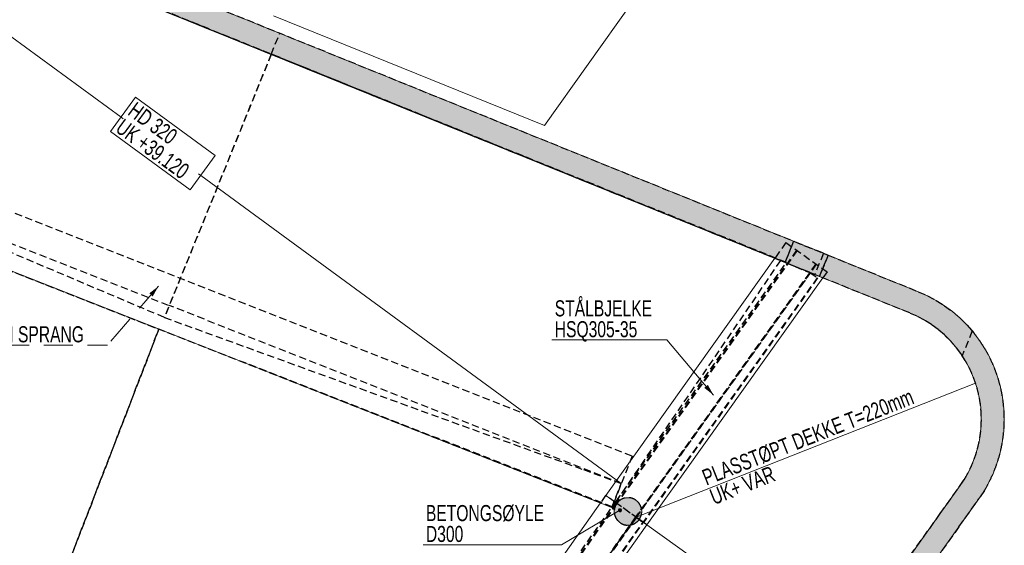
# Model space of a CAD drawing. Header units: millimetres. Extents: x 58962 to 143062, y 63981 to 123381.
# Tile 9 of 13: x 93192 to 114651, y 98493 to 109956. Entities that reach past the tile are written whole.
import ezdxf

# ---------------------------------------------------------------- set-up
doc = ezdxf.new("R2010")
doc.units = ezdxf.units.MM
doc.header["$LTSCALE"] = 100
for name, pattern in [('DASHEDX2', [9.525, 6.35, -3.175]), ('HIDDEN', [2.38125, 1.5875, -0.79375]), ('XKITLINE00', [0])]:
    doc.linetypes.add(name, pattern=pattern)
for name, color, linetype, lineweight in [('GraphicObject', 6, 'Continuous', 0), ('Part', 2, 'Continuous', 0), ('Part_Hidden', 7, 'Continuous', 0), ('PartMark', 3, 'Continuous', 0), ('Text', 3, 'Continuous', 0)]:
    doc.layers.add(name, color=color, linetype=linetype, lineweight=lineweight)
doc.styles.add('ARIAL_NARROW', font='ARIALN.TTF')

msp = doc.modelspace()

# ---------------------------------------------------------------- hatches: boundary and pattern name
at = {"layer": 'Part'}
for points in [[(80645, 117043), (110812, 104820), (110624, 104356), (80562, 116537)], [(114635, 101554), (114650, 101338), (114649, 101122), (114632, 100906), (114600, 100692), (114553, 100481), (114490, 100274), (114413, 100071), (114321, 99875), (114216, 99686), (114097, 99506), (113662, 98894), (113255, 99184), (113689, 99795), (113788, 99946), (113876, 100103), (113953, 100267), (114017, 100435), (114069, 100608), (114109, 100784), (114135, 100962), (114149, 101142), (114150, 101322), (114138, 101502), (114113, 101681), (114075, 101857), (114024, 102030), (113961, 102200), (113886, 102364), (113800, 102522), (113702, 102673), (113593, 102817), (113475, 102953), (113347, 103080), (113210, 103198), (113065, 103305), (112913, 103402), (112754, 103487), (112589, 103561), (110624, 104356), (110812, 104820), (112777, 104024), (112974, 103936), (113165, 103833), (113348, 103718), (113522, 103589), (113686, 103448), (113840, 103295), (113982, 103132), (114112, 102959), (114229, 102777), (114333, 102588), (114423, 102391), (114499, 102188), (114559, 101980), (114605, 101769)], [(106744, 99284), (106749, 99226), (106742, 99167), (106724, 99111), (106695, 99060), (106656, 99015), (106610, 98979), (106558, 98953), (106501, 98937), (106442, 98932), (106384, 98939), (106328, 98958), (106277, 98986), (106232, 99025), (106196, 99071), (106169, 99123), (106153, 99180), (106149, 99239), (106156, 99297), (106174, 99353), (106203, 99404), (106241, 99449), (106288, 99485), (106340, 99512), (106397, 99528), (106455, 99532), (106514, 99525), (106570, 99507), (106621, 99478), (106666, 99440), (106702, 99393), (106729, 99341)], [(113255, 99185), (113662, 98894), (106228, 88501), (105821, 88792)]]:
    msp.add_hatch(color=253, dxfattribs=at).paths.add_polyline_path(points, flags=17)
at = {"layer": 'PartMark'}
for points in [[(96217, 104144), (96091, 103922), (96016, 103988)], [(108313, 101769), (108113, 101927), (108190, 101992)], [(106249, 99301), (106250, 99301), (106250, 99301), (106251, 99301), (106252, 99301), (106253, 99301), (106253, 99301), (106254, 99301), (106255, 99301), (106256, 99301), (106256, 99301), (106257, 99301), (106258, 99301), (106258, 99301), (106259, 99301), (106260, 99302), (106261, 99302), (106261, 99302), (106262, 99302), (106263, 99302), (106263, 99302), (106264, 99302), (106265, 99302), (106265, 99302), (106266, 99302), (106267, 99302), (106268, 99302), (106268, 99301), (106269, 99301), (106270, 99301), (106270, 99301), (106271, 99301), (106272, 99301), (106272, 99301), (106273, 99301), (106273, 99301), (106274, 99301), (106275, 99301), (106275, 99301), (106276, 99301), (106277, 99301), (106277, 99301), (106278, 99301), (106278, 99301), (106279, 99301), (106280, 99300), (106280, 99300), (106281, 99300), (106281, 99300), (106282, 99300), (106283, 99300), (106283, 99300), (106284, 99300), (106284, 99300), (106285, 99300), (106285, 99299), (106286, 99299), (106287, 99299), (106287, 99299), (106288, 99299), (106288, 99299), (106289, 99299), (106289, 99298), (106290, 99298), (106290, 99298), (106291, 99298), (106291, 99298), (106292, 99298), (106292, 99297), (106293, 99297), (106293, 99297), (106294, 99297), (106294, 99297), (106295, 99297), (106295, 99296), (106296, 99296), (106296, 99296), (106297, 99296), (106297, 99296), (106298, 99295), (106298, 99295), (106299, 99295), (106299, 99295), (106299, 99295), (106300, 99294), (106300, 99294), (106301, 99294), (106301, 99294), (106302, 99293), (106302, 99293), (106302, 99293), (106303, 99293), (106303, 99292), (106304, 99292), (106304, 99292), (106304, 99292), (106305, 99291), (106305, 99291), (106305, 99291), (106306, 99290), (106306, 99290), (106306, 99290), (106307, 99290), (106307, 99289), (106307, 99289), (106308, 99289), (106308, 99288), (106308, 99288), (106309, 99288), (106309, 99288), (106309, 99287), (106310, 99287), (106310, 99287), (106310, 99286), (106311, 99286), (106311, 99286), (106311, 99285), (106311, 99285), (106312, 99285), (106312, 99284), (106312, 99284), (106312, 99284), (106313, 99283), (106313, 99283), (106313, 99283), (106313, 99282), (106314, 99282), (106314, 99281), (106314, 99281), (106314, 99281), (106314, 99280), (106315, 99280), (106315, 99280), (106315, 99279), (106315, 99279), (106315, 99278), (106316, 99278), (106316, 99278), (106316, 99277), (106316, 99277), (106316, 99276), (106316, 99276), (106316, 99276), (106317, 99275), (106317, 99275), (106317, 99274), (106317, 99274), (106317, 99273), (106317, 99273), (106317, 99273), (106317, 99272), (106317, 99272), (106318, 99271), (106318, 99271), (106318, 99270), (106318, 99270), (106318, 99270), (106318, 99269), (106318, 99269), (106318, 99268), (106318, 99268), (106318, 99267), (106318, 99267), (106318, 99266), (106318, 99266), (106318, 99265), (106318, 99265), (106318, 99264), (106318, 99264), (106318, 99263), (106318, 99263), (106318, 99263), (106318, 99262), (106318, 99262), (106318, 99261), (106318, 99261), (106318, 99260), (106318, 99260), (106318, 99259), (106318, 99259), (106318, 99258), (106318, 99258), (106318, 99257), (106318, 99256), (106318, 99256), (106318, 99255), (106317, 99255), (106317, 99254), (106317, 99254), (106317, 99253), (106317, 99253), (106317, 99252), (106317, 99252), (106317, 99251), (106317, 99251), (106316, 99250), (106316, 99250), (106316, 99249), (106316, 99249), (106316, 99248), (106316, 99247), (106315, 99247), (106315, 99246), (106315, 99246), (106315, 99245), (106315, 99245), (106315, 99244), (106314, 99243), (106314, 99243), (106314, 99242), (106314, 99242), (106313, 99241), (106313, 99241), (106313, 99240), (106313, 99239), (106313, 99239), (106312, 99238), (106312, 99238), (106312, 99237), (106312, 99237), (106311, 99236), (106311, 99235), (106311, 99235), (106310, 99234), (106310, 99234), (106310, 99233), (106310, 99232), (106309, 99232), (106309, 99231), (106309, 99231), (106308, 99230), (106308, 99229), (106308, 99229), (106307, 99228), (106307, 99228), (106307, 99227), (106306, 99226), (106306, 99226), (106306, 99225), (106305, 99225), (106305, 99224), (106304, 99223), (106304, 99223), (106304, 99222), (106303, 99221), (106303, 99221), (106303, 99220), (106302, 99220), (106302, 99219), (106301, 99218), (106301, 99218), (106301, 99217), (106300, 99216), (106300, 99216), (106299, 99215), (106299, 99215), (106298, 99214), (106297, 99214), (106297, 99214), (106296, 99214), (106295, 99214), (106294, 99214), (106293, 99214), (106293, 99214), (106292, 99214), (106291, 99214), (106291, 99214), (106290, 99214), (106289, 99214), (106288, 99214), (106288, 99214), (106287, 99214), (106286, 99214), (106286, 99214), (106285, 99214), (106284, 99214), (106283, 99214), (106283, 99214), (106282, 99214), (106281, 99214), (106281, 99214), (106280, 99214), (106279, 99214), (106279, 99214), (106278, 99214), (106277, 99214), (106277, 99214), (106276, 99214), (106275, 99214), (106275, 99214), (106274, 99214), (106273, 99214), (106273, 99214), (106272, 99214), (106271, 99214), (106271, 99214), (106270, 99214), (106270, 99214), (106269, 99215), (106268, 99215), (106268, 99215), (106267, 99215), (106267, 99215), (106266, 99215), (106265, 99215), (106265, 99215), (106264, 99215), (106264, 99215), (106263, 99216), (106262, 99216), (106262, 99216), (106261, 99216), (106261, 99216), (106260, 99216), (106260, 99216), (106259, 99216), (106259, 99217), (106258, 99217), (106258, 99217), (106257, 99217), (106256, 99217), (106256, 99217), (106255, 99217), (106255, 99218), (106254, 99218), (106254, 99218), (106253, 99218), (106253, 99218), (106252, 99219), (106252, 99219), (106251, 99219), (106251, 99219), (106251, 99219), (106250, 99219), (106250, 99220), (106249, 99220), (106249, 99220), (106248, 99220), (106248, 99221), (106247, 99221), (106247, 99221), (106247, 99221), (106246, 99221), (106246, 99222), (106245, 99222), (106245, 99222), (106244, 99222), (106244, 99223), (106244, 99223), (106243, 99223), (106243, 99223), (106243, 99224), (106242, 99224), (106242, 99224), (106241, 99225), (106241, 99225), (106241, 99225), (106240, 99225), (106240, 99226), (106240, 99226), (106239, 99226), (106239, 99227), (106239, 99227), (106238, 99227), (106238, 99227), (106238, 99228), (106237, 99228), (106237, 99228), (106237, 99229), (106237, 99229), (106236, 99229), (106236, 99230), (106236, 99230), (106235, 99230), (106235, 99231), (106235, 99231), (106235, 99231), (106234, 99232), (106234, 99232), (106234, 99232), (106234, 99233), (106233, 99233), (106233, 99233), (106233, 99234), (106233, 99234), (106233, 99235), (106232, 99235), (106232, 99235), (106232, 99236), (106232, 99236), (106232, 99236), (106231, 99237), (106231, 99237), (106231, 99238), (106231, 99238), (106231, 99238), (106231, 99239), (106230, 99239), (106230, 99240), (106230, 99240), (106230, 99241), (106230, 99241), (106230, 99241), (106230, 99242), (106230, 99242), (106230, 99243), (106229, 99243), (106229, 99244), (106229, 99244), (106229, 99244), (106229, 99245), (106229, 99245), (106229, 99246), (106229, 99246), (106229, 99247), (106229, 99247), (106229, 99248), (106229, 99248), (106229, 99248), (106229, 99249), (106229, 99249), (106229, 99250), (106229, 99250), (106229, 99251), (106229, 99251), (106229, 99252), (106229, 99252), (106229, 99253), (106229, 99253), (106229, 99254), (106229, 99254), (106229, 99255), (106229, 99255), (106229, 99256), (106229, 99256), (106229, 99257), (106229, 99257), (106229, 99258), (106229, 99258), (106229, 99259), (106229, 99259), (106229, 99260), (106229, 99260), (106229, 99261), (106230, 99261), (106230, 99262), (106230, 99262), (106230, 99263), (106230, 99264), (106230, 99264), (106230, 99265), (106230, 99265), (106231, 99266), (106231, 99266), (106231, 99267), (106231, 99267), (106231, 99268), (106231, 99268), (106232, 99269), (106232, 99270), (106232, 99270), (106232, 99271), (106232, 99271), (106232, 99272), (106233, 99272), (106233, 99273), (106233, 99273), (106233, 99274), (106234, 99275), (106234, 99275), (106234, 99276), (106234, 99276), (106235, 99277), (106235, 99278), (106235, 99278), (106235, 99279), (106236, 99279), (106236, 99280), (106236, 99280), (106236, 99281), (106237, 99282), (106237, 99282), (106237, 99283), (106238, 99283), (106238, 99284), (106238, 99285), (106239, 99285), (106239, 99286), (106239, 99286), (106239, 99287), (106240, 99288), (106240, 99288), (106241, 99289), (106241, 99290), (106241, 99290), (106242, 99291), (106242, 99291), (106242, 99292), (106243, 99293), (106243, 99293), (106243, 99294), (106244, 99294), (106244, 99295), (106245, 99296), (106245, 99296), (106245, 99297), (106246, 99298), (106246, 99298), (106247, 99299), (106247, 99299), (106248, 99300), (106248, 99301)]]:
    msp.add_hatch(color=7, dxfattribs=at).paths.add_polyline_path(points, flags=17)

# ---------------------------------------------------------------- linework, layer by layer
at = {"layer": 'GraphicObject', "color": 3, "linetype": 'Continuous', "lineweight": 0}
for p, q in [((87162, 113863), (95400, 107830)), ((95400, 107830), (95400, 107830)), ((95400, 107830), (95448, 107794)), ((97087, 106594), (97136, 106558)), ((97136, 106558), (97136, 106558)), ((97136, 106558), (106304, 99844)), ((106626, 99110), (114024, 102030)), ((106860, 98941), (110976, 95998))]:
    msp.add_line(p, q, dxfattribs=at)
at = {"layer": 'Part', "color": 7, "linetype": 'XKITLINE00', "lineweight": 0}
for p, q in [((110815, 104818), (80645, 117043)), ((81038, 116344), (110624, 104356)), ((106536, 110324), (104633, 107646)), ((104633, 107646), (98722, 110042)), ((106098, 99320), (85863, 107289)), ((105849, 99418), (86101, 107193)), ((110060, 105124), (110709, 104861)), ((109647, 104752), (105963, 99578)), ((110709, 104861), (110709, 104861)), ((110812, 104820), (112777, 104024)), ((110692, 104524), (110692, 104524)), ((110695, 104328), (106859, 98940)), ((110521, 104398), (110521, 104397)), ((112589, 103561), (110624, 104356)), ((112777, 104024), (112974, 103936)), ((112974, 103936), (113165, 103833)), ((113165, 103833), (113348, 103718)), ((113348, 103718), (113522, 103589)), ((112754, 103487), (112589, 103561)), ((112913, 103402), (112754, 103487)), ((113522, 103589), (113686, 103448)), ((113686, 103448), (113840, 103295)), ((113065, 103305), (112913, 103402)), ((113210, 103198), (113065, 103305)), ((113840, 103295), (113982, 103132)), ((113347, 103080), (113210, 103198)), ((113475, 102953), (113347, 103080)), ((113982, 103132), (114112, 102959)), ((113593, 102817), (113475, 102953)), ((113702, 102673), (113593, 102817)), ((114112, 102959), (114229, 102777)), ((113800, 102522), (113702, 102673)), ((114229, 102777), (114333, 102588)), ((114333, 102588), (114423, 102391)), ((113886, 102364), (113800, 102522)), ((113961, 102200), (113886, 102364)), ((114423, 102391), (114499, 102188)), ((114024, 102030), (113961, 102200)), ((114499, 102188), (114559, 101980)), ((114075, 101857), (114024, 102030)), ((114559, 101980), (114605, 101769)), ((114113, 101681), (114075, 101857)), ((114605, 101769), (114635, 101554)), ((114138, 101502), (114113, 101681)), ((114635, 101554), (114650, 101338)), ((114150, 101322), (114138, 101502)), ((114149, 101142), (114150, 101322)), ((114650, 101338), (114649, 101122)), ((114135, 100962), (114149, 101142)), ((114649, 101122), (114632, 100906)), ((114109, 100784), (114135, 100962)), ((114600, 100692), (114632, 100906)), ((114069, 100608), (114109, 100784)), ((114600, 100692), (114553, 100481)), ((113953, 100267), (114017, 100435)), ((114017, 100435), (114069, 100608)), ((114553, 100481), (114490, 100274)), ((113876, 100103), (113953, 100267)), ((114490, 100274), (114413, 100071)), ((113788, 99946), (113876, 100103)), ((114413, 100071), (114321, 99875)), ((113255, 99185), (113689, 99795)), ((113689, 99795), (113788, 99946)), ((114321, 99875), (114216, 99686)), ((105963, 99578), (106205, 99406)), ((114216, 99686), (114097, 99506)), ((105849, 99418), (93543, 82037)), ((106174, 99428), (106098, 99320)), ((106204, 99405), (106174, 99427)), ((114097, 99506), (113662, 98894)), ((105821, 88792), (113256, 99186)), ((113255, 99185), (113255, 99185)), ((106859, 98940), (94441, 81402)), ((106859, 98940), (106693, 99058)), ((106228, 88501), (113663, 98895)), ((113662, 98894), (113662, 98894)), ((113662, 98894), (113662, 98894))]:
    msp.add_line(p, q, dxfattribs=at)
for start, end in [(358.75, 178.75), (178.75, 358.75)]:
    msp.add_arc((106449, 99232), 300, start, end, dxfattribs=at)
at = {"layer": 'Part_Hidden', "linetype": 'HIDDEN', "lineweight": 25}
for p, q in [((110623, 104357), (81038, 116344)), ((87112, 114423), (110811, 104820)), ((109903, 104662), (86924, 113960)), ((98673, 109199), (87033, 113915)), ((98673, 109199), (98860, 109662)), ((98675, 109205), (96345, 103462)), ((98673, 109199), (96345, 103462)), ((98673, 109199), (96345, 103462)), ((109772, 104702), (98675, 109205)), ((106537, 100437), (86302, 108403)), ((96345, 103462), (86926, 107448)), ((86973, 107455), (96451, 103723)), ((106098, 99320), (85863, 107287)), ((91125, 105215), (96224, 103207)), ((109891, 105095), (109647, 104752)), ((109872, 104660), (110060, 105124)), ((110060, 105124), (109872, 104660)), ((109891, 105095), (110787, 104457)), ((110060, 105124), (110060, 105124)), ((110709, 104861), (110060, 105124)), ((110125, 104928), (106198, 99411)), ((110135, 104921), (106207, 99404)), ((110709, 104861), (110521, 104398)), ((110624, 104356), (110812, 104820)), ((110812, 104820), (110624, 104356)), ((110812, 104820), (112777, 104024)), ((109772, 104702), (106098, 99320)), ((106174, 99428), (109903, 104662)), ((110543, 104631), (106615, 99114)), ((110552, 104624), (106624, 99107)), ((110521, 104397), (109872, 104660)), ((109872, 104660), (109872, 104660)), ((109872, 104660), (110521, 104397)), ((110420, 104438), (106624, 99107)), ((106633, 99101), (110428, 104433)), ((110574, 104328), (106779, 98997)), ((110583, 104323), (106787, 98991)), ((110420, 104438), (110583, 104323)), ((110521, 104397), (110521, 104397)), ((112589, 103561), (110624, 104356)), ((110787, 104457), (110695, 104328)), ((112777, 104024), (112974, 103936)), ((112974, 103936), (113165, 103833)), ((97438, 103334), (96451, 103723)), ((113165, 103833), (113348, 103718)), ((113348, 103718), (113522, 103589)), ((96345, 103462), (105480, 100143)), ((112754, 103487), (112589, 103561)), ((112913, 103402), (112754, 103487)), ((113522, 103589), (113686, 103448)), ((113686, 103448), (113840, 103295)), ((106304, 99844), (97438, 103334)), ((113065, 103305), (112913, 103402)), ((113210, 103198), (113065, 103305)), ((113840, 103295), (113952, 103167)), ((96224, 103207), (88501, 83178)), ((88501, 83178), (96224, 103207)), ((106108, 99335), (96224, 103207)), ((113347, 103080), (113210, 103198)), ((113475, 102953), (113347, 103080)), ((113952, 103167), (113732, 102626)), ((113952, 103167), (113982, 103132)), ((113593, 102817), (113475, 102953)), ((113702, 102673), (113593, 102817)), ((113732, 102626), (113702, 102673)), ((113800, 102522), (113732, 102626)), ((106537, 100437), (106098, 99320)), ((105480, 100143), (106303, 99841)), ((106098, 99320), (106304, 99844)), ((113255, 99185), (113689, 99795)), ((113689, 99795), (113788, 99946)), ((105962, 99577), (105849, 99418)), ((106174, 99427), (105962, 99577)), ((114216, 99686), (114097, 99506)), ((106197, 99411), (93778, 81871)), ((106207, 99404), (93788, 81864)), ((106098, 99320), (105849, 99418)), ((106860, 98941), (106204, 99405)), ((106693, 99058), (106205, 99406)), ((113662, 98894), (114097, 99506)), ((93861, 82054), (106108, 99335)), ((93861, 82054), (106098, 99320)), ((105821, 88792), (113256, 99186)), ((113255, 99185), (113255, 99185)), ((106615, 99115), (94196, 81575)), ((94206, 81568), (106625, 99108)), ((106625, 99108), (94206, 81568)), ((106633, 99102), (94214, 81562)), ((94361, 81458), (106780, 98998)), ((94369, 81453), (106788, 98992)), ((106624, 99107), (106787, 98991)), ((106788, 98992), (106625, 99108)), ((106860, 98941), (106859, 98940)), ((106859, 98940), (106859, 98941)), ((106859, 98941), (106860, 98941)), ((113662, 98894), (106228, 88501)), ((113662, 98894), (113663, 98895))]:
    msp.add_line(p, q, dxfattribs=at)
for centre, radius, start, end in [((111651, 101243), 3000, 328.7357, 39.0227), ((111651, 101243), 2500, 328.7357, 30.7537), ((106449, 99232), 300, 145, 325), ((106449, 99232), 300, 325, 145)]:
    msp.add_arc(centre, radius, start, end, dxfattribs=at)
at = {"layer": 'PartMark', "color": 7, "linetype": 'DASHEDX2', "lineweight": 0}
for p in [(96217, 104144), (90859, 102860)]:
    msp.add_line(p, (95105, 102860), dxfattribs=at)
at = {"layer": 'PartMark', "color": 7, "linetype": 'Continuous', "lineweight": 0}
for p, q in [((104793, 102971), (107296, 102971)), ((108313, 101769), (107296, 102971)), ((106273, 99258), (104998, 98506)), ((101985, 98506), (104998, 98506))]:
    msp.add_line(p, q, dxfattribs=at)
at = {"layer": 'Text', "color": 7, "linetype": 'Continuous', "lineweight": 0}
for p, q in [((95172, 107519), (95719, 108266)), ((95719, 108266), (97455, 106994)), ((95172, 107519), (96908, 106248)), ((96908, 106248), (97455, 106994))]:
    msp.add_line(p, q, dxfattribs=at)

# ---------------------------------------------------------------- texts
at = {"layer": 'PartMark', "color": 3, "style": 'ARIAL_NARROW', "width": 0.85}
for s, p in [('STÅLBJELKE', (104853, 103486)), ('BETONGKIL I SPRANG', (90919, 102920)), ('HSQ305-35', (104853, 103031)), ('BETONGSØYLE', (102045, 99021)), ('D300', (102045, 98566))]:
    msp.add_text(s, height=350, dxfattribs=at).set_placement(p)
at = {"layer": 'Text', "color": 3, "style": 'ARIAL_NARROW', "width": 0.85}
for s, rotation, p in [('HD 320', -36.2167, (95525, 107899)), ('UK +39.120', -36.2167, (95256, 107532)), ('PLASSTØPT DEKKE T=220mm', 21.5432, (108158, 99793)), ('UK+ VAR', 21.5432, (108325, 99370))]:
    msp.add_text(s, height=350, rotation=rotation, dxfattribs=at).set_placement(p)

doc.saveas('drawing.dxf')
